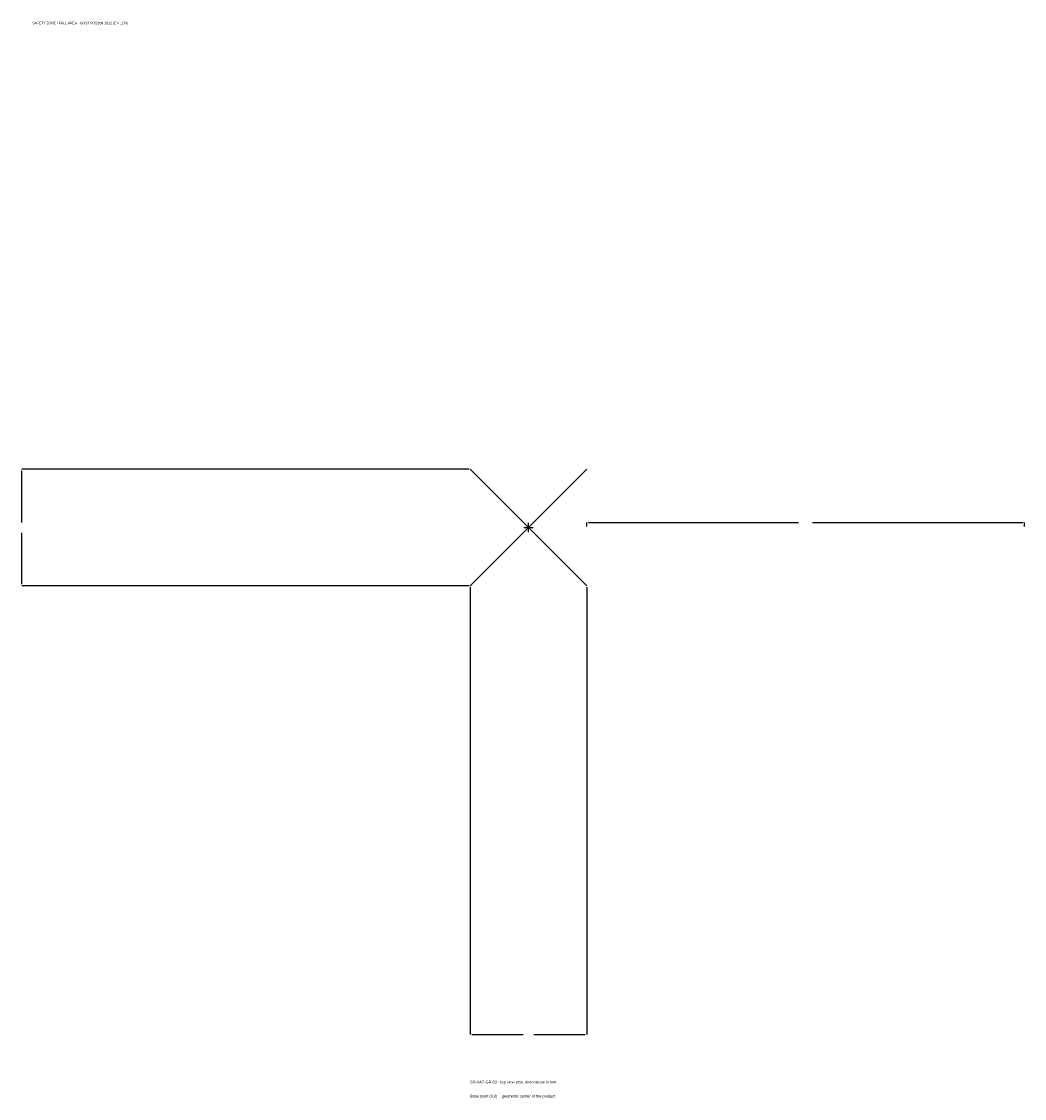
# Model space of a CAD drawing. Extents: x -1737 to 1700, y -1955 to 1733.
import ezdxf

# ---------------------------------------------------------------- set-up
doc = ezdxf.new("R2010")
doc.units = 0
for name, color, linetype in [('GP_MAF_zona_bezopasnosti', 1, 'Continuous'), ('ZSK_DANNYE', 3, 'Continuous'), ('ZSK_KONTUR', 7, 'Continuous'), ('ZSK_RAZMERY', 8, 'Continuous')]:
    doc.layers.add(name, color=color, linetype=linetype)
doc.dimstyles.new('ORION', dxfattribs={"dimtxt": 12, "dimasz": 7.2, "dimexe": 1.25, "dimexo": 3.6, "dimtad": 1, "dimcen": 2.5, "dimazin": 3, "dimtfac": 1, "dimtmove": 0, "dimatfit": 3})

# ---------------------------------------------------------------- blocks, each defined once
blk = doc.blocks.new('_CLOSEDFILLED')
at = {"color": 0, "linetype": 'BYBLOCK'}
blk.add_solid([(-1, 0.16), (0, 0), (-1, -0.16)], dxfattribs=at)
blk = doc.blocks.new('*D1')
for p, q in [((-200, -203.6), (-200, -1736)), ((200, -203.6), (200, -1736)), ((-192.8, -1736), (-18, -1736)), ((18, -1736), (192.8, -1736))]:
    blk.add_line(p, q)
at = {"layer": 'Defpoints'}
for p in [(-200, -200), (200, -200), (-200, -1736)]:
    blk.add_point(p, dxfattribs=at)
at = {"layer": 'ZSK_RAZMERY', "xscale": 7.199999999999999, "yscale": 7.199999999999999, "rotation": 180}
blk.add_blockref('_CLOSEDFILLED', (-200, -1736), dxfattribs=at)
at = {"layer": 'ZSK_RAZMERY', "xscale": 7.199999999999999, "yscale": 7.199999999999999}
blk.add_blockref('_CLOSEDFILLED', (200, -1736), dxfattribs=at)
blk = doc.blocks.new('*D2')
for p, q in [((-203.6, 200), (-1736, 200)), ((-1736, 18), (-1736, 192.8)), ((-1736, -192.8), (-1736, -18)), ((-203.6, -200), (-1736, -200))]:
    blk.add_line(p, q)
at = {"layer": 'Defpoints'}
for p in [(-200, 200), (-1736, -200), (-200, -200)]:
    blk.add_point(p, dxfattribs=at)
at = {"layer": 'ZSK_RAZMERY', "xscale": 7.199999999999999, "yscale": 7.199999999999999}
for p, rotation in [((-1736, 200), 90), ((-1736, -200), 270)]:
    blk.add_blockref('_CLOSEDFILLED', p, dxfattribs=dict(at, rotation=rotation))
blk = doc.blocks.new('*D3')
for p, q in [((200, 3.6), (200, 18)), ((207.2, 18), (926, 18)), ((974, 18), (1692.8, 18)), ((1700, 3.6), (1700, 18))]:
    blk.add_line(p, q)
at = {"layer": 'Defpoints'}
for p in [(200, 18), (200, 0), (1700, 0)]:
    blk.add_point(p, dxfattribs=at)
at = {"layer": 'ZSK_RAZMERY', "xscale": 7.199999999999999, "yscale": 7.199999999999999, "rotation": 180}
blk.add_blockref('_CLOSEDFILLED', (200, 18), dxfattribs=at)
at = {"layer": 'ZSK_RAZMERY', "xscale": 7.199999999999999, "yscale": 7.199999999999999}
blk.add_blockref('_CLOSEDFILLED', (1700, 18), dxfattribs=at)
blk = doc.blocks.new('B1')
at = {"layer": 'ZSK_KONTUR'}
for p, q in [((-200, -200), (200, 200)), ((-200, 200), (200, -200))]:
    blk.add_line(p, q, dxfattribs=at)
at = {"layer": 'ZSK_RAZMERY'}
for p, q in [((-16, 0), (16, 0)), ((0, -16), (0, 16))]:
    blk.add_line(p, q, dxfattribs=at)
at = {"layer": 'GP_MAF_zona_bezopasnosti', "color": 1}
blk.add_text('SAFETY ZONE / FALL AREA - GOST R 52169-2012 (EN 1176)', height=8.4, dxfattribs=at).set_placement((-1700, 1724))
at = {"layer": 'ZSK_RAZMERY'}
dim = blk.add_linear_dim(base=(-1736, -200), p1=(-200, -200), p2=(-200, 200), angle=90, dimstyle='ORION', dxfattribs=at)
dim.commit()
dim.dimension.update_dxf_attribs({"geometry": '*D2', "text_midpoint": (-1736, 0)})
for base, p1, p2, picture, middle in [((200, 18), (200, 0), (1700, 0), '*D3', (950, 18)), ((-200, -1736), (-200, -200), (200, -200), '*D1', (0, -1736))]:
    dim = blk.add_linear_dim(base=base, p1=p1, p2=p2, dimstyle='ORION', dxfattribs=at)
    dim.commit()
    dim.dimension.update_dxf_attribs({"geometry": picture, "text_midpoint": middle})

msp = doc.modelspace()

# ---------------------------------------------------------------- block references
msp.add_blockref('B1', (0, 0))

# ---------------------------------------------------------------- texts
at = {"layer": 'ZSK_DANNYE', "color": 3}
msp.add_text('SD-VAZ-GR-03 - top view plan, dimensions in mm', height=9.6, dxfattribs=at).set_placement((-200, -1904))
at = {"layer": 'ZSK_DANNYE', "color": 7}
msp.add_text('Base point (0,0) = geometric center of the product', height=9.6, dxfattribs=at).set_placement((-200, -1952))

doc.saveas('drawing.dxf')
